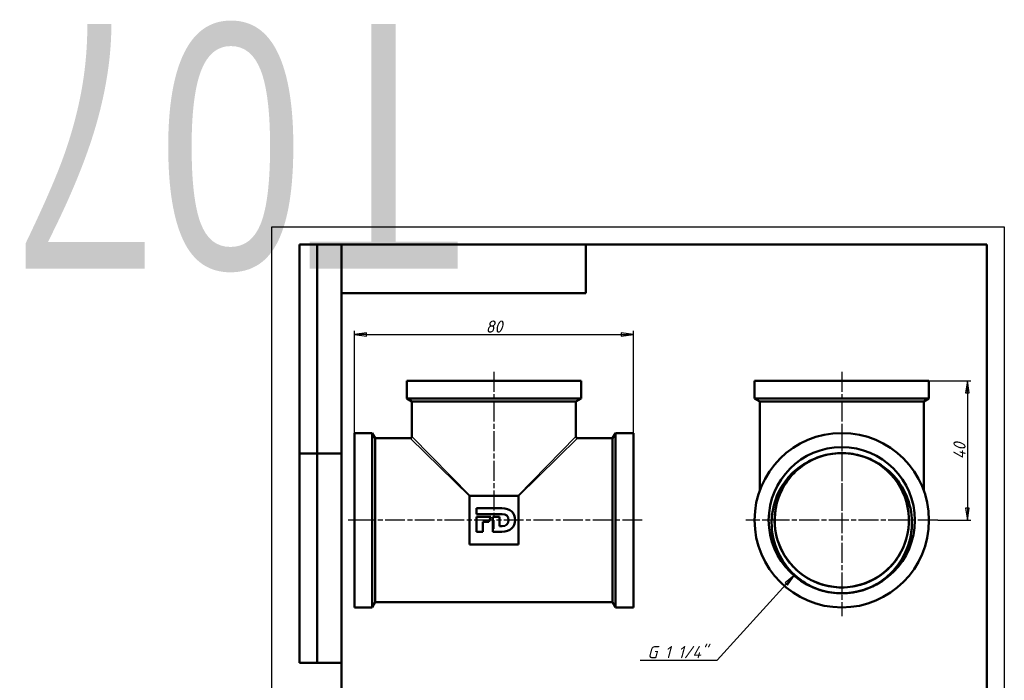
# Model space of a CAD drawing. Header units: millimetres. Extents: x -72 to 417, y -69 to 356.
# Tile 6 of 7: x -72 to 210, y 167 to 356. Entities that reach past the tile are written whole.
import ezdxf
from ezdxf.enums import TextEntityAlignment as Align

# ---------------------------------------------------------------- set-up
doc = ezdxf.new("R2018")
doc.units = ezdxf.units.MM
doc.linetypes.add('CHAIN', pattern=[0.7087, 0.4724, -0.0591, 0.1181, -0.0591])
for name, color, linetype, lineweight in [('Видимые тонкие (ГОСТ)', 7, 'Continuous', 35), ('Видимый контур (ГОСТ)', 7, 'Continuous', 50), ('Кромка (ГОСТ)', 7, 'Continuous', 50), ('Маркер центра (ГОСТ)', 7, 'Continuous', 25), ('Обозначение (ГОСТ)', 7, 'Continuous', 25), ('Осевая линия (ГОСТ)', 7, 'Continuous', 25), ('Размер (ГОСТ)', 7, 'Continuous', 25), ('Эскизная геометрия (ГОСТ)', 7, 'Continuous', 50)]:
    doc.layers.add(name, color=color, linetype=linetype, lineweight=lineweight)
doc.styles.get("Standard").update_dxf_attribs({"font": 'GOST Common Italic.ttf'})
doc.styles.add('Обычный текст (ГОСТ)', font='GOST Common Italic.ttf')
doc.dimstyles.new('Обычный (ГОСТ)', dxfattribs={"dimtxt": 3.5, "dimasz": 3.5, "dimexe": 1, "dimexo": 0, "dimgap": 0.5, "dimtad": 1, "dimrnd": 1e-08, "dimtxsty": 'Обычный текст (ГОСТ)', "dimblk": 'Filled-1', "dimcen": 0.09, "dimdle": 15, "dimclrd": 256, "dimclre": 256, "dimclrt": 256, "dimazin": 2, "dimtfac": 0.714286, "dimtdec": 3, "dimtmove": 0, "dimatfit": 3, "dimfxl": 1, "dimtolj": 1, "dimlwd": 25, "dimlwe": 25, "dimarcsym": 0})

# ---------------------------------------------------------------- blocks, each defined once
blk = doc.blocks.new('ГОСТ - Доп. графы 2')
at = {"layer": 'Эскизная геометрия (ГОСТ)'}
for p, q in [((-12, 0), (-12, 120)), ((-12, 120), (0, 120)), ((-7, 0), (-7, 120)), ((-12, 60), (0, 60)), ((0, 0), (-12, 0))]:
    blk.add_line(p, q, dxfattribs=at)
at = {"layer": 'Обозначение (ГОСТ)', "lineweight": 30, "width": 0.8, "flags": 17}
for tag, p in [('Первичная_применяемость', (-3.65, 90.03)), ('Справочный_номер', (-3.55, 30.02))]:
    blk.add_attdef(tag, text='', height=3.17, rotation=90, dxfattribs=at).set_placement(p, align=Align.MIDDLE_CENTER)
blk = doc.blocks.new('ГОСТ - Доп. графы 3')
at = {"layer": 'Эскизная геометрия (ГОСТ)'}
for p, q in [((0, 0), (70, 0)), ((70, 0), (70, -14)), ((70, -14), (0, -14))]:
    blk.add_line(p, q, dxfattribs=at)
at = {"layer": 'Обозначение (ГОСТ)', "lineweight": 30, "width": 0.8}
blk.add_attdef('ОБОЗНАЧЕНИЕ', text='', height=5, rotation=180, dxfattribs=at).set_placement((34.94, -6.97), align=Align.MIDDLE_CENTER)
blk = doc.blocks.new('Рамки ГОСТ_ граница 297x210')
at = {"layer": 'Кромка (ГОСТ)', "lineweight": 25}
for p, q in [((0, 0), (0, 297)), ((0, 297), (210, 297)), ((210, 297), (210, 0)), ((210, 0), (0, 0))]:
    blk.add_line(p, q, dxfattribs=at)
at = {"layer": 'Кромка (ГОСТ)'}
for p, q in [((205, 292), (20, 292)), ((20, 292), (20, 5)), ((205, 5), (205, 292)), ((20, 5), (205, 5))]:
    blk.add_line(p, q, dxfattribs=at)
blk = doc.blocks.new('Filled-1')
at = {"color": 0}
for p, q in [((0, 0), (-1, 0.143)), ((-1, 0.143), (-1, -0.143)), ((-1, 0), (0, 0)), ((-1, -0.143), (0, 0))]:
    blk.add_line(p, q, dxfattribs=at)
at = {"color": 0, "flags": 128}
blk.add_lwpolyline([(-1, -0.143), (0, 0), (-1, 0.143), (-1, -0.143)], dxfattribs=at)
at = {"color": 0}
blk.add_solid([(-1, -0.143), (0, 0), (-1, 0.143), (-1, -0.143)], dxfattribs=at)
blk = doc.blocks.new('*D8')
at = {"layer": 'Defpoints', "color": 0, "linetype": 'Continuous', "transparency": 16777216}
for p in [(188.4, 252.91), (190.9, 212.91), (199.41, 212.91)]:
    blk.add_point(p, dxfattribs=at)
at = {"layer": 'Размер (ГОСТ)', "linetype": 'Continuous', "lineweight": 25, "transparency": 16777216}
for p, q in [((188.4, 252.91), (200.41, 252.91)), ((199.41, 249.41), (199.41, 216.41)), ((190.9, 212.91), (200.41, 212.91))]:
    blk.add_line(p, q, dxfattribs=at)
at = {"layer": 'Размер (ГОСТ)', "linetype": 'Continuous', "lineweight": 25, "transparency": 16777216, "xscale": 3.5, "yscale": 3.5, "zscale": 3.5}
for p, rotation in [((199.41, 252.91), 90), ((199.41, 212.91), 270)]:
    blk.add_blockref('Filled-1', p, dxfattribs=dict(at, rotation=rotation))
at = {"layer": 'Размер (ГОСТ)', "linetype": 'Continuous', "lineweight": 25, "transparency": 16777216, "insert": (195.41, 230.37), "char_height": 3.5, "attachment_point": 1, "rotation": 90, "style": 'Обычный текст (ГОСТ)'}
blk.add_mtext('\\A1;40', dxfattribs=at)
blk = doc.blocks.new('*D9')
at = {"layer": 'Defpoints', "color": 0, "linetype": 'Continuous', "transparency": 16777216}
for p in [(103.69, 266.17), (23.69, 237.91), (103.69, 237.91)]:
    blk.add_point(p, dxfattribs=at)
at = {"layer": 'Размер (ГОСТ)', "linetype": 'Continuous', "lineweight": 25, "transparency": 16777216}
for p, q in [((23.69, 237.91), (23.69, 267.17)), ((27.19, 266.17), (100.19, 266.17)), ((103.69, 237.91), (103.69, 267.17))]:
    blk.add_line(p, q, dxfattribs=at)
at = {"layer": 'Размер (ГОСТ)', "linetype": 'Continuous', "lineweight": 25, "transparency": 16777216, "xscale": 3.5, "yscale": 3.5, "zscale": 3.5, "rotation": 180}
blk.add_blockref('Filled-1', (23.69, 266.17), dxfattribs=at)
at = {"layer": 'Размер (ГОСТ)', "linetype": 'Continuous', "lineweight": 25, "transparency": 16777216, "xscale": 3.5, "yscale": 3.5, "zscale": 3.5}
blk.add_blockref('Filled-1', (103.69, 266.17), dxfattribs=at)
at = {"layer": 'Размер (ГОСТ)', "linetype": 'Continuous', "lineweight": 25, "transparency": 16777216, "insert": (61.32, 270.17), "char_height": 3.5, "attachment_point": 1, "style": 'Обычный текст (ГОСТ)'}
blk.add_mtext('\\A1;80', dxfattribs=at)
blk = doc.blocks.new('*D10')
at = {"layer": 'Defpoints', "color": 0, "linetype": 'Continuous', "transparency": 16777216}
for p in [(163.4, 212.05), (149.86, 197.19)]:
    blk.add_point(p, dxfattribs=at)
at = {"layer": 'Размер (ГОСТ)', "linetype": 'Continuous', "lineweight": 25, "transparency": 16777216}
for p, q in [((127.67, 172.83), (147.51, 194.61)), ((105.57, 172.83), (127.67, 172.83))]:
    blk.add_line(p, q, dxfattribs=at)
at = {"layer": 'Размер (ГОСТ)', "linetype": 'Continuous', "lineweight": 25, "transparency": 16777216, "xscale": 3.5, "yscale": 3.5, "zscale": 3.5, "rotation": 47.66466206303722}
blk.add_blockref('Filled-1', (149.86, 197.19), dxfattribs=at)
at = {"layer": 'Размер (ГОСТ)', "linetype": 'Continuous', "lineweight": 25, "transparency": 16777216, "insert": (105.57, 176.84), "char_height": 3.5, "attachment_point": 1, "style": 'Обычный текст (ГОСТ)'}
blk.add_mtext('\\A1; \\fGOST Common|b0|i1;\\H3.5000;G 1 1/4"', dxfattribs=at)

msp = doc.modelspace()

# ---------------------------------------------------------------- linework, layer by layer
at = {"layer": 'Видимые тонкие (ГОСТ)'}
for p, q in [((56.6906, 219.7607), (39.6906, 236.4065)), ((40.1906, 236.9065), (56.8365, 219.9065)), ((70.5448, 219.9065), (87.1906, 236.9065)), ((87.6906, 236.4065), (70.6906, 219.7607))]:
    msp.add_line(p, q, dxfattribs=at)
for points, knots in [([(173.0786, 229.6747), (176.6324, 227.624), (179.5038, 224.4124), (181.1454, 220.652), (182.7869, 216.892), (183.19, 212.6032), (182.278, 208.6031), (181.3317, 204.4524), (178.9716, 200.6375), (175.6799, 197.9377), (172.4396, 195.2801), (168.3167, 193.7178), (164.1289, 193.5606), (159.9983, 193.4056), (155.8278, 194.6174), (152.4233, 196.9616), (149.02, 199.3052), (146.4009, 202.7676), (145.0719, 206.6803), (143.7434, 210.5917), (143.7114, 214.9315), (144.9822, 218.8621), (146.2526, 222.7914), (148.8179, 226.2902), (152.1833, 228.6834), (152.6518, 229.0166), (153.1354, 229.3281), (153.632, 229.6172)], [0.52335683, 0.52335683, 0.52335683, 0.52335683, 1.15918324, 1.15918324, 1.15918324, 1.79495621, 1.79495621, 1.79495621, 2.45467401, 2.45467401, 2.45467401, 3.10408371, 3.10408371, 3.10408371, 3.74462342, 3.74462342, 3.74462342, 4.38495748, 4.38495748, 4.38495748, 5.02508933, 5.02508933, 5.02508933, 5.66502242, 5.66502242, 5.66502242, 5.75410622, 5.75410622, 5.75410622, 5.75410622]), ([(173.8641, 194.8847), (170.1142, 192.7079), (165.6729, 191.7435), (161.3579, 192.169), (158.4414, 192.4566), (155.5923, 193.3783), (153.0475, 194.8308)], [2.61565206, 2.61565206, 2.61565206, 2.61565206, 3.2398865, 3.2398865, 3.2398865, 3.661811, 3.661811, 3.661811, 3.661811])]:
    msp.add_open_spline(points, degree=3, knots=knots, dxfattribs=at)
at = {"layer": 'Видимый контур (ГОСТ)'}
for p, q in [((38.6906, 252.9065), (88.6906, 252.9065)), ((38.6906, 252.9065), (38.6906, 247.7725)), ((88.6906, 252.9065), (88.6906, 247.7725)), ((138.4029, 252.9065), (188.4029, 252.9065)), ((138.4029, 252.9065), (138.4029, 247.7725)), ((188.4029, 252.9065), (188.4029, 247.7725)), ((38.6906, 247.7725), (88.6906, 247.7725)), ((40.1906, 246.9065), (38.6906, 247.7725)), ((40.1906, 246.9065), (87.1906, 246.9065)), ((40.1906, 246.9065), (40.1906, 236.9065)), ((87.1906, 246.9065), (88.6906, 247.7725)), ((87.1906, 246.9065), (87.1906, 236.9065)), ((138.4029, 247.7725), (188.4029, 247.7725)), ((139.9029, 246.9065), (138.4029, 247.7725)), ((139.9029, 246.9065), (186.9029, 246.9065)), ((139.9029, 246.9065), (139.9029, 221.4359)), ((186.9029, 246.9065), (188.4029, 247.7725)), ((186.9029, 246.9065), (186.9029, 221.4359)), ((23.6906, 237.9065), (23.6906, 187.9065)), ((28.8246, 237.9065), (23.6906, 237.9065)), ((28.8246, 237.9065), (28.8246, 187.9065)), ((29.6906, 236.4065), (28.8246, 237.9065)), ((97.6906, 236.4065), (98.5567, 237.9065)), ((98.5567, 237.9065), (98.5567, 187.9065)), ((103.6906, 237.9065), (98.5567, 237.9065)), ((103.6906, 237.9065), (103.6906, 187.9065)), ((29.6906, 236.4065), (29.6906, 189.4065)), ((39.6906, 236.4065), (29.6906, 236.4065)), ((97.6906, 236.4065), (87.6906, 236.4065)), ((97.6906, 236.4065), (97.6906, 189.4065)), ((56.6906, 219.9065), (56.6906, 205.9065)), ((70.6906, 219.9065), (56.6906, 219.9065)), ((70.6906, 205.9065), (70.6906, 219.9065)), ((58.6602, 216.3299), (65.9915, 216.3299)), ((58.6602, 214.6871), (58.6602, 216.3299)), ((66.0196, 214.6871), (58.6602, 214.6871)), ((58.6602, 213.9186), (62.8257, 213.9186)), ((58.6602, 209.5659), (58.6602, 213.9186)), ((60.5185, 212.4486), (60.5185, 209.5659)), ((62.2019, 212.4486), (60.5185, 212.4486)), ((62.8257, 213.9186), (62.2019, 212.4486)), ((63.4038, 213.9186), (65.2626, 213.9186)), ((63.4038, 209.5659), (63.4038, 213.9186)), ((65.2626, 213.9186), (65.2626, 211.2278)), ((60.5185, 209.5659), (58.6602, 209.5659)), ((65.9523, 209.5659), (63.4038, 209.5659)), ((65.2626, 211.2278), (66.0196, 211.2278)), ((56.6906, 205.9065), (70.6906, 205.9065)), ((29.6906, 189.4065), (28.8246, 187.9065)), ((97.6906, 189.4065), (29.6906, 189.4065)), ((97.6906, 189.4065), (98.5567, 187.9065)), ((28.8246, 187.9065), (23.6906, 187.9065)), ((103.6906, 187.9065), (98.5567, 187.9065))]:
    msp.add_line(p, q, dxfattribs=at)
for radius in [25, 20.955, 20.955]:
    msp.add_circle((163.4029, 212.9065), radius, dxfattribs=at)
for centre, radius, start, end in [((39.6906, 236.9065), 0.5, 270, 0), ((87.6906, 236.9065), 0.5, 180, 270), ((163.4029, 212.9065), 19.2429, 88.651614, 91.676247)]:
    msp.add_arc(centre, radius, start, end, dxfattribs=at)
for points, knots in [([(162.8407, 232.1368), (159.748, 232.0401), (156.6773, 231.1996), (153.9787, 229.6837), (150.4163, 227.6826), (147.5215, 224.5154), (145.848, 220.7879), (144.1627, 217.0341), (143.7257, 212.7324), (144.6217, 208.7163), (145.5156, 204.71), (147.7308, 201.0101), (150.8402, 198.3303), (153.943, 195.656), (157.9191, 194.0122), (162.0045, 193.7145), (166.0827, 193.4174), (170.2477, 194.4632), (173.7018, 196.6516), (177.1776, 198.8539), (179.9142, 202.2015), (181.3812, 206.0458), (182.8416, 209.8727), (183.0362, 214.1708), (181.9277, 218.1141), (180.8142, 222.0751), (178.3917, 225.6562), (175.1295, 228.1635), (171.9165, 230.633), (167.9069, 232.0487), (163.8557, 232.1441)], [-6.25392927, -6.25392927, -6.25392927, -6.25392927, -5.77138219, -5.77138219, -5.77138219, -5.13437759, -5.13437759, -5.13437759, -4.49287823, -4.49287823, -4.49287823, -3.8529331, -3.8529331, -3.8529331, -3.21432454, -3.21432454, -3.21432454, -2.5768396, -2.5768396, -2.5768396, -1.9353512, -1.9353512, -1.9353512, -1.29675372, -1.29675372, -1.29675372, -0.65530082, -0.65530082, -0.65530082, -0.02353378, -0.02353378, -0.02353378, -0.02353378]), ([(153.6314, 229.619), (154.533, 230.1029), (155.8304, 230.7373), (159.2278, 231.7896), (161.024, 232.0894), (162.84, 232.1412)], [0, 0, 0, 0, 0.30697652, 0.30697652, 0.629349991, 0.629349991, 0.629349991, 0.629349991]), ([(163.8557, 232.1441), (165.6716, 232.1027), (167.4692, 231.8133), (170.8728, 230.7806), (172.1741, 230.1535), (173.0786, 229.6747)], [0.04478094, 0.04478094, 0.04478094, 0.04478094, 0.59038219, 0.59038219, 1.11013513, 1.11013513, 1.11013513, 1.11013513]), ([(153.0449, 194.8251), (150.7536, 196.2429), (148.7594, 198.0919), (145.618, 202.4254), (144.4902, 204.8602), (143.246, 209.9923), (143.1286, 212.6368), (143.9153, 217.7862), (144.7984, 220.2433), (147.037, 223.9692), (148.1414, 225.3499), (150.678, 227.7665), (152.0955, 228.7947), (153.6314, 229.619)], [0, 0, 0, 0, 0.8083448, 0.8083448, 1.60617192, 1.60617192, 2.39347851, 2.39347851, 3.17026169, 3.17026169, 3.69896617, 3.69896617, 4.22262762, 4.22262762, 4.22262762, 4.22262762]), ([(173.0786, 229.6747), (175.3206, 228.4878), (177.3073, 226.8717), (180.5779, 222.9453), (181.8197, 220.6642), (183.3763, 215.7217), (183.6631, 213.1041), (183.2207, 207.8693), (182.4824, 205.304), (180.4354, 201.3111), (179.3775, 199.7931), (176.8755, 197.0657), (175.4395, 195.872), (173.8641, 194.8847)], [0, 0, 0, 0, 0.76103716, 0.76103716, 1.53258566, 1.53258566, 2.31464256, 2.31464256, 3.10720494, 3.10720494, 3.65915048, 3.65915048, 4.21612901, 4.21612901, 4.21612901, 4.21612901]), ([(163.4628, 191.9518), (161.323, 191.9457), (159.1917, 192.2771), (155.3172, 193.534), (153.9277, 194.2788), (153.0449, 194.8251)], [0, 0, 0, 0, 0.64194924, 0.64194924, 1.22362623, 1.22362623, 1.22362623, 1.22362623]), ([(173.8641, 194.8847), (172.9846, 194.3335), (171.5997, 193.5808), (167.7327, 192.3016), (165.603, 191.9579), (163.4628, 191.9518)], [0, 0, 0, 0, 0.311385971, 0.311385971, 0.655168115, 0.655168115, 0.655168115, 0.655168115])]:
    msp.add_open_spline(points, degree=3, knots=knots, dxfattribs=at)
for points in [[(65.9915, 216.3299), (68.3861, 216.3299), (69.7748, 214.9386), (69.7748, 212.9679)], [(67.8688, 212.9572), (67.8688, 214.0404), (67.1308, 214.6871), (66.0196, 214.6871)], [(69.7748, 212.9679), (69.7748, 211.016), (68.366, 209.5659), (65.9523, 209.5659)], [(66.0196, 211.2278), (67.1308, 211.2278), (67.8688, 211.8483), (67.8688, 212.9572)]]:
    msp.add_open_spline(points, degree=3, dxfattribs=at)
at = {"layer": 'Маркер центра (ГОСТ)', "linetype": 'CHAIN', "ltscale": 11.993792}
for p, q in [((163.4029, 240.4065), (163.4029, 185.4065)), ((190.9029, 212.9065), (135.9029, 212.9065))]:
    msp.add_line(p, q, dxfattribs=at)
at = {"layer": 'Осевая линия (ГОСТ)', "linetype": 'CHAIN', "ltscale": 11.993792}
for p, q in [((63.6906, 255.4065), (63.6906, 210.4065)), ((163.4029, 255.4065), (163.4029, 210.4065)), ((106.1906, 212.9065), (21.1906, 212.9065))]:
    msp.add_line(p, q, dxfattribs=at)

# ---------------------------------------------------------------- block references
ref = msp.add_blockref('ГОСТ - Доп. графы 3', (20, 292))
lines = msp.add_mtext('\\W0.8000;T07', dxfattribs={"layer": 'Обозначение (ГОСТ)', "insert": (54.9421, 285.0324), "char_height": 70.124838, "attachment_point": 1, "rotation": 180})
ref.add_attrib('ОБОЗНАЧЕНИЕ', '', (54.9421, 285.0324)).embed_mtext(lines)
for name, p in [('Рамки ГОСТ_ граница 297x210', (0, 0)), ('ГОСТ - Доп. графы 2', (20, 172))]:
    msp.add_blockref(name, p)

# ---------------------------------------------------------------- dimensions: what is measured, and where the dimension line sits
at = {"layer": 'Размер (ГОСТ)', "linetype": 'Continuous', "lineweight": 25}
dim = msp.add_linear_dim(base=(103.6906, 266.1696), p1=(23.6906, 237.9065), p2=(103.6906, 237.9065), dimstyle='Обычный (ГОСТ)', override={"dimgap": 0.5, "dimdec": 2, "dimtol": 0, "dimlim": 0, "dimtp": 0, "dimtm": 0, "dimtdec": 3, "dimtofl": 0, "dimatfit": 1}, dxfattribs=at)
dim.commit()
dim.dimension.update_dxf_attribs({"geometry": '*D9', "text_midpoint": (63.6906, 266.1696), "dimtype": 160})
dim = msp.add_linear_dim(base=(199.4093, 212.9065), p1=(188.4029, 252.9065), p2=(190.9029, 212.9065), angle=90, dimstyle='Обычный (ГОСТ)', override={"dimgap": 0.5, "dimdec": 2, "dimtol": 0, "dimlim": 0, "dimtp": 0, "dimtm": 0, "dimtdec": 3, "dimtofl": 0, "dimatfit": 1}, dxfattribs=at)
dim.commit()
dim.dimension.update_dxf_attribs({"geometry": '*D8', "text_midpoint": (199.4093, 232.9065), "dimtype": 160})
dim = msp.add_radius_dim(center=(163.3986, 212.0525), mpoint=(149.8623, 197.1948), text=' \\fGOST Common|b0|i1;\\H3.5000;G 1 1/4"', dimstyle='Обычный (ГОСТ)', override={"dimgap": 0.5, "dimtih": 1, "dimtoh": 1, "dimdec": 2, "dimlfac": 1, "dimcen": 0, "dimtol": 0, "dimlim": 0, "dimtp": 0, "dimtm": 0, "dimtdec": 3, "dimtofl": 0}, dxfattribs=at)
dim.commit()
dim.dimension.update_dxf_attribs({"geometry": '*D10', "text_midpoint": (114.6988, 172.8336), "dimtype": 164})

doc.saveas('drawing.dxf')
